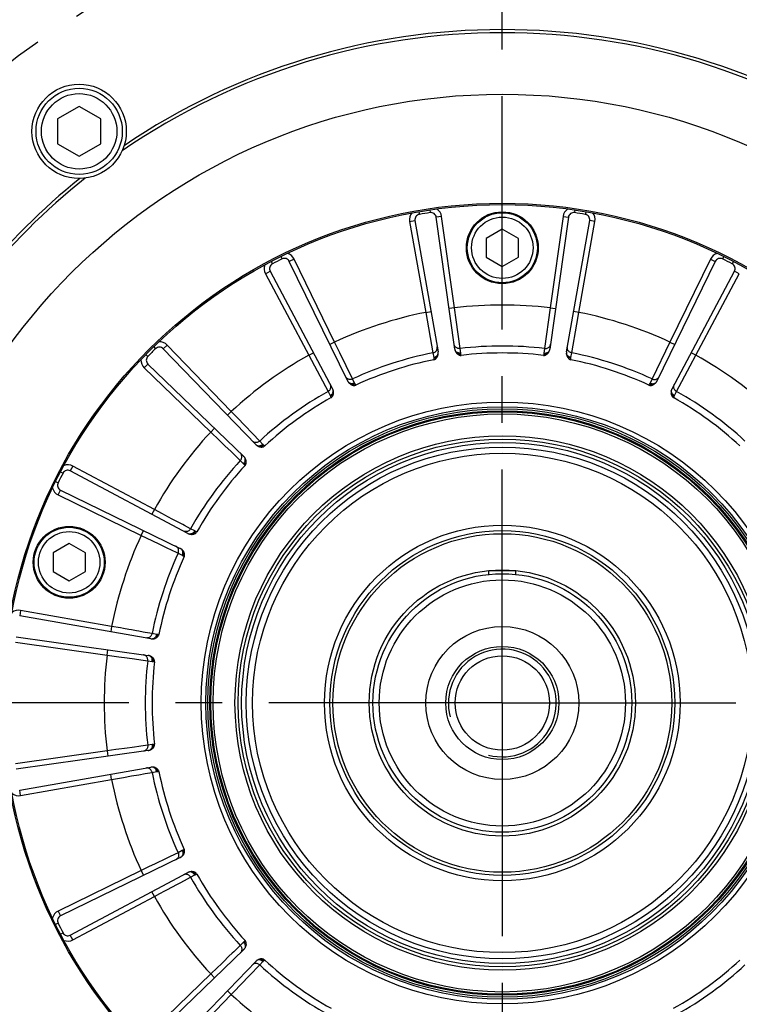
# Model space of a CAD drawing. Header units: millimetres. Extents: x 0 to 868, y 0 to 297.
# Tile 40 of 52: x 305 to 332, y 162 to 198. Entities that reach past the tile are written whole.
import ezdxf
from ezdxf.enums import TextEntityAlignment as Align

# ---------------------------------------------------------------- set-up
doc = ezdxf.new("R2010")
doc.units = ezdxf.units.MM
doc.header["$LTSCALE"] = 23.1
doc.linetypes.add('CENTER', pattern=[0.6, 0.375, -0.075, 0.075, -0.075])
doc.layers.get('0').update_dxf_attribs({"linetype": 'CONTINUOUS'})
for name, color, linetype in [('AXIS', 7, 'CONTINUOUS'), ('COMPONENTS', 7, 'CONTINUOUS'), ('DIMENSION', 7, 'CONTINUOUS')]:
    doc.layers.add(name, color=color, linetype=linetype)
doc.styles.get("Standard").update_dxf_attribs({"font": 'arial.ttf'})
doc.styles.add('TEXTSTYLE_4', font='gdt')
doc.dimstyles.new('DIMSTYLE_2', dxfattribs={"dimtxt": 3, "dimasz": 3, "dimexe": 0.18, "dimexo": 0.0625, "dimgap": 0.09, "dimtad": 1, "dimtih": 1, "dimtoh": 1, "dimlfac": 5, "dimdsep": 46, "dimtxsty": 'Standard', "dimblk": '_FILLED', "dimblk1": '_FILLED', "dimblk2": '_FILLED', "dimcen": 0.09, "dimadec": 0, "dimazin": 0, "dimtol": 1, "dimtp": 0.2, "dimtm": 0.2, "dimtfac": 1, "dimtofl": 0, "dimtmove": 0, "dimatfit": 3, "dimldrblk": '_FILLED', "dimfxl": 1, "dimtolj": 1, "dimarcsym": 0})

# ---------------------------------------------------------------- blocks, each defined once
blk = doc.blocks.new('_FILLED')
at = {"color": 0, "linetype": 'ByBlock'}
blk.add_solid([(0, 0), (-1, 0.2), (-1, -0.2)], dxfattribs=at)
blk = doc.blocks.new('*D3')
at = {"layer": 'DIMENSION', "color": 2, "linetype": 'Continuous', "transparency": 16777216}
for p, q in [((286.305, 197.827), (259.991, 197.827)), ((288.305, 197.827), (286.305, 197.827)), ((298.372, 190.588), (288.305, 197.827))]:
    blk.add_line(p, q, dxfattribs=at)
at = {"layer": 'DIMENSION', "color": 2, "linetype": 'Continuous', "transparency": 16777216, "xscale": 3, "yscale": 3, "zscale": 3, "rotation": 324.2840328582}
blk.add_blockref('_FILLED', (298.372, 190.588), dxfattribs=at)
at = {"layer": 'DIMENSION', "color": 2, "linetype": 'Continuous', "transparency": 16777216, "style": 'TEXTSTYLE_4'}
for s, p in [('`', (277.483, 198.577)), ('n', (266.991, 198.577))]:
    blk.add_text(s, height=3, dxfattribs=at).set_placement(p, align=Align.RIGHT)
at = {"layer": 'DIMENSION', "color": 2, "linetype": 'Continuous', "transparency": 16777216}
for s, p in [('300', (273.983, 198.577)), ('0.2', (283.305, 198.577))]:
    blk.add_text(s, height=3, dxfattribs=at).set_placement(p, align=Align.RIGHT)
blk = doc.blocks.new('*D4')
at = {"layer": 'DIMENSION', "color": 2, "linetype": 'Continuous', "transparency": 16777216}
for p, q in [((286.305, 197.827), (259.991, 197.827)), ((288.305, 197.827), (286.305, 197.827)), ((298.372, 190.588), (288.305, 197.827))]:
    blk.add_line(p, q, dxfattribs=at)
at = {"layer": 'DIMENSION', "color": 2, "linetype": 'Continuous', "transparency": 16777216, "xscale": 3, "yscale": 3, "zscale": 3, "rotation": 324.2840328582}
blk.add_blockref('_FILLED', (298.372, 190.588), dxfattribs=at)
at = {"layer": 'DIMENSION', "color": 2, "linetype": 'Continuous', "transparency": 16777216, "style": 'TEXTSTYLE_4'}
for s, p in [('`', (277.483, 198.577)), ('n', (266.991, 198.577))]:
    blk.add_text(s, height=3, dxfattribs=at).set_placement(p, align=Align.RIGHT)
at = {"layer": 'DIMENSION', "color": 2, "linetype": 'Continuous', "transparency": 16777216}
for s, p in [('300', (273.983, 198.577)), ('0.2', (283.305, 198.577))]:
    blk.add_text(s, height=3, dxfattribs=at).set_placement(p, align=Align.RIGHT)

msp = doc.modelspace()

# ---------------------------------------------------------------- linework, layer by layer
at = {"layer": 'AXIS', "color": 2, "linetype": 'CENTER'}
for q in [(322.73009, 204.05723), (291.74775, 173.07489), (353.71243, 173.07489), (322.73009, 142.09255)]:
    msp.add_line((322.73009, 173.07489), q, dxfattribs=at)
msp.add_circle((322.73009, 173.07489), 30, dxfattribs=at)
at = {"layer": 'COMPONENTS', "color": 7, "linetype": 'Continuous'}
for p, q in [((307.02677, 195.22047), (306.22677, 194.75859)), ((307.82677, 194.75859), (307.02677, 195.22047)), ((306.22677, 194.75859), (306.22677, 193.83483)), ((307.82677, 193.83483), (307.82677, 194.75859)), ((306.22677, 193.83483), (307.02677, 193.37295)), ((307.02677, 193.37295), (307.82677, 193.83483)), ((319.48863, 190.98371), (320.34691, 186.11618)), ((320.96666, 186.21433), (320.27878, 191.10886)), ((325.18141, 191.10886), (324.49353, 186.21434)), ((325.11328, 186.11617), (325.97156, 190.98371)), ((322.73009, 190.66771), (322.13009, 190.3213)), ((323.33009, 190.3213), (322.73009, 190.66771)), ((322.13009, 190.3213), (322.13009, 189.62848)), ((323.33009, 189.62848), (323.33009, 190.3213)), ((316.99266, 185.02631), (314.82595, 189.46871)), ((322.13009, 189.62848), (322.73009, 189.28207)), ((322.73009, 189.28207), (323.33009, 189.62848)), ((330.63423, 189.46871), (328.46753, 185.02631)), ((314.11315, 189.10552), (316.43357, 184.74144)), ((329.02662, 184.74144), (331.34704, 189.10552)), ((313.58028, 182.6684), (310.14684, 186.22383)), ((309.58115, 185.65814), (313.13658, 182.22471)), ((311.06354, 179.37141), (306.69946, 181.69183)), ((306.33627, 180.97903), (310.77867, 178.81233)), ((306.65724, 178.9901), (306.05724, 178.64369)), ((307.25724, 178.64369), (306.65724, 178.9901)), ((306.05724, 178.64369), (306.05724, 177.95087)), ((307.25724, 177.95087), (307.25724, 178.64369)), ((306.05724, 177.95087), (306.65724, 177.60446)), ((306.65724, 177.60446), (307.25724, 177.95087)), ((323.23009, 177.97489), (322.23009, 177.97489)), ((309.68881, 175.45807), (304.82127, 176.31635)), ((304.69613, 175.5262), (309.59065, 174.83832)), ((309.59065, 171.31146), (304.69613, 170.62357)), ((304.82127, 169.83342), (309.68881, 170.6917)), ((310.77867, 167.33745), (306.33627, 165.17075)), ((306.69946, 164.45794), (311.06354, 166.77836)), ((313.13658, 163.92507), (309.58115, 160.49163)), ((310.14684, 159.92595), (313.58027, 163.48137))]:
    msp.add_line(p, q, dxfattribs=at)
at = {"layer": 'COMPONENTS', "color": 9, "linetype": 'Continuous'}
for p, q in [((319.63541, 191.31421), (319.65213, 191.21562)), ((320.03706, 191.37783), (320.05161, 191.27889)), ((325.42313, 191.37783), (325.40857, 191.27889)), ((325.82478, 191.31421), (325.80805, 191.21562)), ((319.29167, 190.94898), (319.48863, 190.98371)), ((319.29167, 190.94898), (319.88701, 187.57261)), ((320.47683, 191.13669), (320.27878, 191.10886)), ((320.95398, 187.7416), (320.47683, 191.13669)), ((324.98335, 191.13669), (324.50621, 187.7416)), ((324.98335, 191.13669), (325.18141, 191.10886)), ((325.57317, 187.57261), (326.16852, 190.94898)), ((326.16852, 190.94898), (325.97156, 190.98371)), ((314.15061, 189.46521), (314.19699, 189.37661)), ((314.51294, 189.64982), (314.55736, 189.56023)), ((315.00571, 189.55639), (314.82595, 189.46871)), ((316.50865, 186.47491), (315.00571, 189.55639)), ((330.45448, 189.55639), (328.95154, 186.47491)), ((330.45448, 189.55639), (330.63423, 189.46871)), ((330.94724, 189.64982), (330.90283, 189.56023)), ((331.30958, 189.46521), (331.2632, 189.37661)), ((313.93656, 189.01163), (314.11315, 189.10552)), ((313.93656, 189.01163), (315.54612, 185.98448)), ((329.91407, 185.98448), (331.52363, 189.01163)), ((331.52363, 189.01163), (331.34704, 189.10552)), ((319.88701, 187.57261), (320.08397, 187.60734)), ((319.88701, 187.57261), (320.15535, 186.07384)), ((320.95398, 187.7416), (320.75593, 187.71377)), ((321.01435, 187.30425), (320.95398, 187.7416)), ((324.50621, 187.7416), (324.29826, 186.23327)), ((324.50621, 187.7416), (324.70426, 187.71377)), ((325.57317, 187.57261), (325.37621, 187.60734)), ((325.49544, 187.13801), (325.57317, 187.57261)), ((321.16193, 186.23326), (321.01435, 187.30425)), ((325.30484, 186.07384), (325.49544, 187.13801)), ((316.50865, 186.47491), (316.32889, 186.38724)), ((316.70121, 186.07762), (316.50865, 186.47491)), ((328.95154, 186.47491), (328.28767, 185.10466)), ((328.95154, 186.47491), (329.1313, 186.38724)), ((309.79318, 186.29935), (309.86311, 186.22786)), ((310.29071, 186.36276), (310.14684, 186.22383)), ((312.67231, 183.89654), (310.29071, 186.36276)), ((315.54612, 185.98448), (315.72271, 186.07838)), ((317.17252, 185.10466), (316.70121, 186.07762)), ((320.15535, 186.07384), (320.18434, 185.90554)), ((321.18636, 186.06424), (321.16193, 186.23326)), ((324.29826, 186.23327), (324.27383, 186.06424)), ((325.27584, 185.90554), (325.30484, 186.07384)), ((329.91407, 185.98448), (329.73748, 186.07838)), ((309.50563, 186.0118), (309.57712, 185.94187)), ((315.54612, 185.98448), (316.26447, 184.64199)), ((320.18816, 185.8702), (320.19081, 185.81833)), ((321.20716, 185.97931), (321.19365, 186.02945)), ((324.26653, 186.02945), (324.25303, 185.97931)), ((325.26938, 185.81833), (325.27203, 185.8702)), ((329.70584, 185.59517), (329.91407, 185.98448)), ((309.44222, 185.51428), (309.58115, 185.65814)), ((309.44222, 185.51428), (311.90845, 183.13267)), ((329.19572, 184.64198), (329.70584, 185.59517)), ((317.24798, 184.95146), (317.17252, 185.10466)), ((328.28767, 185.10466), (328.21221, 184.95146)), ((316.26447, 184.64199), (316.34405, 184.49088)), ((317.29401, 184.87711), (317.26567, 184.92062)), ((328.19451, 184.92062), (328.16618, 184.87711)), ((329.11613, 184.49088), (329.19572, 184.64198)), ((316.3586, 184.45845), (316.37715, 184.40994)), ((329.08304, 184.40994), (329.10159, 184.45845)), ((312.67231, 183.89654), (312.52844, 183.7576)), ((312.90307, 183.65641), (312.67231, 183.89654)), ((313.72712, 182.79849), (312.90307, 183.65641)), ((311.90845, 183.13267), (312.04738, 183.27654)), ((311.90845, 183.13267), (312.22693, 182.82663)), ((312.22693, 182.82663), (312.45082, 182.61153)), ((313.84623, 182.67611), (313.72712, 182.79849)), ((312.45082, 182.61153), (312.65099, 182.41925)), ((312.65099, 182.41925), (312.81859, 182.25829)), ((313.91298, 182.61962), (313.87259, 182.65225)), ((312.81859, 182.25829), (312.8659, 182.21285)), ((312.8659, 182.21285), (313.00649, 182.07786)), ((313.00649, 182.07786), (313.12887, 181.95875)), ((306.79335, 181.86842), (306.69946, 181.69183)), ((309.8205, 180.25886), (306.79335, 181.86842)), ((313.15273, 181.9324), (313.18536, 181.892)), ((306.33978, 181.65437), (306.42837, 181.608)), ((306.15516, 181.29204), (306.24475, 181.24762)), ((306.24859, 180.79927), (306.33627, 180.97903)), ((306.24859, 180.79927), (309.33007, 179.29633)), ((309.8205, 180.25886), (309.72661, 180.08227)), ((310.48352, 179.90419), (310.20981, 180.05063)), ((311.163, 179.54052), (310.93322, 179.66353)), ((311.3141, 179.46093), (311.163, 179.54052)), ((309.33007, 179.29633), (309.41774, 179.47609)), ((309.33007, 179.29633), (309.72754, 179.10369)), ((311.39504, 179.42783), (311.34654, 179.44638)), ((309.72754, 179.10369), (310.00694, 178.9683)), ((310.00694, 178.9683), (310.25673, 178.84729)), ((310.25673, 178.84729), (310.46586, 178.746)), ((310.46586, 178.746), (310.62524, 178.66883)), ((310.62524, 178.66883), (310.70032, 178.63247)), ((310.70032, 178.63247), (310.85353, 178.557)), ((310.88436, 178.53931), (310.92788, 178.51097)), ((304.856, 176.51331), (304.82127, 176.31635)), ((308.23237, 175.91797), (304.856, 176.51331)), ((308.23237, 175.91797), (308.19764, 175.72101)), ((309.73114, 175.64964), (309.4746, 175.69562)), ((309.89944, 175.62064), (309.73114, 175.64964)), ((309.98665, 175.61417), (309.93479, 175.61683)), ((304.66829, 175.32815), (308.06338, 174.851)), ((308.06338, 174.851), (308.09122, 175.04905)), ((308.06338, 174.851), (308.50092, 174.7906)), ((308.50092, 174.7906), (308.80849, 174.74819)), ((308.80849, 174.74819), (309.08345, 174.71029)), ((309.08345, 174.71029), (309.31365, 174.67858)), ((309.31365, 174.67858), (309.48907, 174.65444)), ((309.48907, 174.65444), (309.57172, 174.64305)), ((309.57172, 174.64305), (309.74074, 174.61863)), ((309.77553, 174.61133), (309.82567, 174.59783)), ((309.57172, 171.50672), (309.31352, 171.47118)), ((309.74074, 171.53115), (309.57172, 171.50672)), ((309.82567, 171.55195), (309.77553, 171.53845)), ((308.06338, 171.29878), (304.66829, 170.82163)), ((308.06338, 171.29878), (308.09122, 171.10072)), ((308.23237, 170.23181), (308.19764, 170.42877)), ((308.66716, 170.30958), (308.97278, 170.36427)), ((308.97278, 170.36427), (309.246, 170.4132)), ((309.246, 170.4132), (309.47473, 170.45418)), ((309.47473, 170.45418), (309.64903, 170.48543)), ((309.64903, 170.48543), (309.73114, 170.50014)), ((309.73114, 170.50014), (309.89944, 170.52914)), ((309.93479, 170.53295), (309.98665, 170.5356)), ((304.856, 169.63646), (308.23237, 170.23181)), ((308.23237, 170.23181), (308.66716, 170.30958)), ((304.856, 169.63646), (304.82127, 169.83342)), ((310.70032, 167.51731), (310.40113, 167.37243)), ((310.85353, 167.59278), (310.70032, 167.51731)), ((310.92787, 167.6388), (310.88436, 167.61047)), ((309.9163, 167.13756), (309.82303, 167.09237)), ((310.40113, 167.37243), (310.33127, 167.3386)), ((309.33007, 166.85344), (306.24859, 165.35051)), ((309.33007, 166.85344), (309.41774, 166.67368)), ((311.163, 166.60926), (311.3141, 166.68885)), ((311.34654, 166.70339), (311.39504, 166.72195)), ((310.30373, 166.14938), (310.65083, 166.33511)), ((310.80167, 166.41583), (311.04329, 166.54517)), ((311.04329, 166.54517), (311.163, 166.60926)), ((309.8205, 165.89092), (309.72661, 166.06751)), ((309.8205, 165.89092), (310.0172, 165.9961)), ((306.79335, 164.28135), (309.8205, 165.89092)), ((306.24859, 165.35051), (306.33627, 165.17075)), ((306.15516, 164.85774), (306.24475, 164.90216)), ((306.33978, 164.49541), (306.42837, 164.54178)), ((306.79335, 164.28135), (306.69946, 164.45794)), ((313.12887, 164.19103), (313.00649, 164.07192)), ((313.18536, 164.25778), (313.15273, 164.21738)), ((312.76671, 163.84167), (312.71072, 163.78791)), ((313.00649, 164.07192), (312.76671, 163.84167)), ((312.37818, 163.46848), (312.30344, 163.39668)), ((313.72712, 163.35128), (313.84623, 163.47367)), ((313.87259, 163.49753), (313.91298, 163.53015)), ((313.44325, 163.05566), (313.63308, 163.25334)), ((313.63308, 163.25334), (313.72712, 163.35128)), ((311.90845, 163.01711), (309.44222, 160.6355)), ((311.90845, 163.01711), (312.04738, 162.87324)), ((313.05202, 162.64838), (313.32474, 162.93228)), ((312.67231, 162.25324), (312.52844, 162.39217)), ((312.67231, 162.25324), (312.82688, 162.41406)), ((310.29071, 159.78702), (312.67231, 162.25324))]:
    msp.add_line(p, q, dxfattribs=at)
at = {"layer": 'COMPONENTS', "color": 2, "linetype": 'Continuous'}
for p, q in [((322.23009, 177.84829), (322.23009, 177.97489)), ((323.23009, 177.84829), (323.23009, 177.97489))]:
    msp.add_line(p, q, dxfattribs=at)
at = {"layer": 'COMPONENTS', "color": 9, "linetype": 'Continuous'}
for points in [[(320.15535, 186.07383), (320.18033, 186.08034), (320.20428, 186.08986), (320.2268, 186.10223)], [(320.2268, 186.10223), (320.24751, 186.11723), (320.26607, 186.13462), (320.28216, 186.15412), (320.29552, 186.17539), (320.30593, 186.19808), (320.31321, 186.2218)], [(320.31321, 186.2218), (320.31724, 186.24618), (320.31795, 186.27079), (320.31533, 186.29523)], [(320.96607, 186.32521), (320.95471, 186.34715), (320.94642, 186.37033), (320.94136, 186.39439)], [(321.16193, 186.23327), (321.13615, 186.23175), (321.11043, 186.2334), (321.0852, 186.2382), (321.06086, 186.24607), (321.03784, 186.25688), (321.01651, 186.27044), (320.99723, 186.28654), (320.98033, 186.3049), (320.96607, 186.32521)], [(321.18636, 186.06424), (321.16457, 186.0624), (321.14283, 186.06245), (321.12139, 186.06438), (321.10051, 186.06815), (321.08043, 186.07374), (321.0614, 186.08107), (321.04364, 186.09006), (321.02738, 186.10059), (321.01279, 186.11254), (321.00006, 186.12577), (320.98934, 186.14012), (320.98076, 186.15541)], [(321.19365, 186.02945), (321.19206, 186.03554), (321.19061, 186.04152), (321.18932, 186.04737), (321.18818, 186.05311), (321.18719, 186.05873), (321.18636, 186.06424)], [(324.27383, 186.06424), (324.27299, 186.05871), (324.272, 186.05308), (324.27086, 186.04733), (324.26957, 186.04148), (324.26812, 186.03552), (324.26653, 186.02945)], [(324.27383, 186.06424), (324.29561, 186.06241), (324.31735, 186.06246), (324.3388, 186.06438), (324.35968, 186.06816), (324.37976, 186.07375), (324.39879, 186.08108), (324.41654, 186.09006), (324.43281, 186.10059), (324.44739, 186.11254), (324.46012, 186.12577), (324.47084, 186.14012), (324.47943, 186.15541)], [(324.29826, 186.23325), (324.32403, 186.23173), (324.34975, 186.23338), (324.37499, 186.23818), (324.39933, 186.24605), (324.42235, 186.25686), (324.44368, 186.27043), (324.46296, 186.28653), (324.47987, 186.30489), (324.49412, 186.32521)], [(324.49412, 186.32521), (324.50548, 186.34714), (324.51377, 186.37033), (324.51883, 186.39439)], [(325.14698, 186.22181), (325.14295, 186.24618), (325.14224, 186.27079), (325.14485, 186.29523)], [(325.23339, 186.10224), (325.21268, 186.11725), (325.19412, 186.13464), (325.17803, 186.15413), (325.16467, 186.1754), (325.15426, 186.19808), (325.14698, 186.22181)], [(325.30484, 186.07385), (325.27986, 186.08036), (325.25591, 186.08988), (325.23339, 186.10224)], [(320.18434, 185.90554), (320.20563, 185.91053), (320.22629, 185.91729), (320.24609, 185.92575), (320.26478, 185.93579), (320.28215, 185.94731), (320.29798, 185.96016), (320.31209, 185.97419), (320.32431, 185.98923), (320.33449, 186.00511), (320.34251, 186.02162), (320.34827, 186.03858), (320.3517, 186.05578)], [(320.18434, 185.90554), (320.18525, 185.90002), (320.18605, 185.89435), (320.18674, 185.88854), (320.18732, 185.88258), (320.18779, 185.87646), (320.18816, 185.8702)], [(320.18816, 185.8702), (320.2153, 185.87545), (320.24137, 185.88342), (320.26584, 185.89397), (320.28824, 185.90689), (320.30815, 185.92193), (320.32517, 185.9388)], [(321.19365, 186.02945), (321.16621, 186.02605), (321.13896, 186.02558), (321.11242, 186.02806), (321.08712, 186.03342), (321.06354, 186.04157), (321.04214, 186.05235)], [(324.26653, 186.02945), (324.29398, 186.02605), (324.32123, 186.02559), (324.34776, 186.02806), (324.37306, 186.03342), (324.39664, 186.04157), (324.41804, 186.05236)], [(325.27584, 185.90553), (325.25456, 185.91052), (325.2339, 185.91729), (325.2141, 185.92574), (325.1954, 185.93579), (325.17804, 185.94731), (325.1622, 185.96016), (325.14809, 185.97419), (325.13588, 185.98923), (325.1257, 186.00511), (325.11768, 186.02162), (325.11192, 186.03858), (325.10849, 186.05578)], [(325.27203, 185.87019), (325.24488, 185.87544), (325.21882, 185.88342), (325.19435, 185.89397), (325.17194, 185.90689), (325.15203, 185.92193), (325.13501, 185.9388)], [(325.27203, 185.8702), (325.27239, 185.87644), (325.27286, 185.88253), (325.27344, 185.88849), (325.27413, 185.89431), (325.27493, 185.89999), (325.27584, 185.90554)], [(317.17251, 185.10466), (317.14847, 185.09525), (317.1235, 185.08887), (317.09802, 185.08564), (317.07244, 185.0856), (317.04721, 185.08877), (317.02273, 185.09508), (316.99942, 185.10443), (316.97767, 185.11667), (316.95783, 185.13158), (316.94025, 185.14893), (316.9252, 185.16842), (316.91295, 185.18973)], [(317.24798, 184.95145), (317.22783, 184.94298), (317.20714, 184.9363), (317.18615, 184.93151), (317.16512, 184.92865), (317.1443, 184.92776), (317.12394, 184.92885), (317.10428, 184.93191), (317.08555, 184.9369), (317.06799, 184.94376), (317.05179, 184.9524), (317.03716, 184.96274), (317.02428, 184.97464)], [(328.21221, 184.95145), (328.23236, 184.94298), (328.25305, 184.93631), (328.27403, 184.93151), (328.29506, 184.92865), (328.31588, 184.92776), (328.33625, 184.92885), (328.35591, 184.93191), (328.37464, 184.9369), (328.3922, 184.94376), (328.40839, 184.95241), (328.42302, 184.96274), (328.43591, 184.97463)], [(328.28766, 185.10465), (328.31171, 185.09523), (328.33668, 185.08885), (328.36217, 185.08562), (328.38774, 185.08559), (328.41298, 185.08875), (328.43745, 185.09507), (328.46077, 185.10442), (328.48252, 185.11666), (328.50236, 185.13158), (328.51994, 185.14893), (328.53498, 185.16842), (328.54723, 185.18973)], [(316.26447, 184.64197), (316.28622, 184.65589), (316.30606, 184.67234), (316.32366, 184.69106), (316.33871, 184.71173), (316.35099, 184.73401), (316.36027, 184.75752), (316.3664, 184.78188), (316.36929, 184.80667), (316.36888, 184.83149), (316.36518, 184.85592), (316.35825, 184.87954), (316.34821, 184.90198)], [(316.34405, 184.49088), (316.36275, 184.5022), (316.38031, 184.51502), (316.39653, 184.52918), (316.4112, 184.54451), (316.42416, 184.56083), (316.43525, 184.57795), (316.44433, 184.59565), (316.4513, 184.61373), (316.45608, 184.63198), (316.4586, 184.65016), (316.45884, 184.66807), (316.45679, 184.68549)], [(317.26567, 184.92062), (317.24062, 184.90891), (317.21485, 184.90004), (317.18885, 184.8942), (317.16313, 184.89148), (317.13818, 184.89194), (317.11449, 184.89558)], [(317.26567, 184.92062), (317.26227, 184.92592), (317.25905, 184.93116), (317.25601, 184.93633), (317.25316, 184.94143), (317.25048, 184.94647), (317.24798, 184.95146)], [(328.21221, 184.95146), (328.2097, 184.94646), (328.20701, 184.9414), (328.20415, 184.9363), (328.20112, 184.93113), (328.1979, 184.92591), (328.19451, 184.92062)], [(328.19451, 184.92062), (328.21956, 184.90891), (328.24534, 184.90005), (328.27134, 184.8942), (328.29706, 184.89148), (328.322, 184.89195), (328.34568, 184.89559)], [(329.11613, 184.49088), (329.09743, 184.5022), (329.07987, 184.51502), (329.06365, 184.52918), (329.04898, 184.54451), (329.03602, 184.56083), (329.02493, 184.57795), (329.01585, 184.59565), (329.00888, 184.61373), (329.00411, 184.63197), (329.00158, 184.65016), (329.00135, 184.66807), (329.0034, 184.68549)], [(329.19572, 184.64199), (329.17398, 184.65591), (329.15414, 184.67236), (329.13654, 184.69108), (329.12148, 184.71175), (329.10921, 184.73402), (329.09993, 184.75753), (329.09379, 184.78189), (329.0909, 184.80668), (329.09131, 184.83149), (329.09501, 184.85592), (329.10194, 184.87955), (329.11198, 184.90198)], [(316.34405, 184.49088), (316.34662, 184.48591), (316.34913, 184.48077), (316.35159, 184.47546), (316.35398, 184.46996), (316.35632, 184.46429), (316.3586, 184.45845)], [(316.3586, 184.45845), (316.3828, 184.47183), (316.40512, 184.48747), (316.42513, 184.50506), (316.44245, 184.52428), (316.45673, 184.54473), (316.46771, 184.56603)], [(329.10159, 184.45845), (329.07739, 184.47183), (329.05507, 184.48747), (329.03505, 184.50506), (329.01773, 184.52428), (329.00345, 184.54473), (328.99247, 184.56603)], [(329.10159, 184.45845), (329.10388, 184.46431), (329.10622, 184.46999), (329.10862, 184.47549), (329.11107, 184.4808), (329.11357, 184.48593), (329.11613, 184.49088)], [(313.72712, 182.7985), (313.70716, 182.78212), (313.68538, 182.76833), (313.66214, 182.75738), (313.63783, 182.74945), (313.61286, 182.74466), (313.58763, 182.7431), (313.56257, 182.74479), (313.5381, 182.7497), (313.51462, 182.75776), (313.49254, 182.76882), (313.47221, 182.78271), (313.45397, 182.79919)], [(313.84624, 182.67611), (313.82969, 182.66182), (313.81207, 182.64908), (313.7936, 182.63803), (313.77448, 182.62881), (313.75495, 182.62153), (313.73525, 182.61628), (313.7156, 182.61311), (313.69625, 182.61207), (313.67743, 182.61316), (313.65935, 182.61639), (313.64225, 182.62169), (313.62631, 182.62903)], [(313.87259, 182.65225), (313.85238, 182.63337), (313.83061, 182.61698), (313.80769, 182.60338), (313.78407, 182.59285), (313.7602, 182.58558), (313.73655, 182.58172)], [(313.87259, 182.65225), (313.86771, 182.65624), (313.86304, 182.66023), (313.85855, 182.6642), (313.85425, 182.66817), (313.85015, 182.67214), (313.84623, 182.67611)], [(313.0065, 182.07785), (313.02288, 182.09781), (313.03666, 182.11959), (313.04761, 182.14283), (313.05555, 182.16714), (313.06034, 182.19212), (313.0619, 182.21735), (313.06021, 182.24241), (313.05529, 182.26688), (313.04723, 182.29036), (313.03616, 182.31244), (313.02227, 182.33277), (313.00579, 182.35101)], [(313.12887, 181.95875), (313.14316, 181.97529), (313.1559, 181.99291), (313.16695, 182.01139), (313.17616, 182.0305), (313.18345, 182.05003), (313.1887, 182.06973), (313.19187, 182.08938), (313.19291, 182.10873), (313.19182, 182.12755), (313.1886, 182.14563), (313.18329, 182.16273), (313.17596, 182.17867)], [(313.15273, 181.9324), (313.17161, 181.9526), (313.188, 181.97437), (313.2016, 181.99729), (313.21213, 182.02091), (313.2194, 182.04478), (313.22325, 182.06843)], [(313.12887, 181.95875), (313.13285, 181.95482), (313.13683, 181.9507), (313.1408, 181.9464), (313.14478, 181.94192), (313.14875, 181.93725), (313.15273, 181.9324)], [(310.20981, 180.05063), (310.11417, 180.1018), (309.8205, 180.25886)], [(310.72825, 179.77323), (310.65059, 179.8148), (310.48352, 179.90419)], [(310.93322, 179.66353), (310.86993, 179.69741), (310.72825, 179.77323)], [(311.16299, 179.54052), (311.14908, 179.51877), (311.13262, 179.49893), (311.11391, 179.48134), (311.09324, 179.46628), (311.07096, 179.45401), (311.04745, 179.44472), (311.0231, 179.43859), (310.9983, 179.4357), (310.97349, 179.43611), (310.94906, 179.43981), (310.92544, 179.44673), (310.903, 179.45677)], [(311.31411, 179.46093), (311.30278, 179.44223), (311.28997, 179.42467), (311.27581, 179.40845), (311.26047, 179.39378), (311.24415, 179.38082), (311.22704, 179.36973), (311.20933, 179.36065), (311.19125, 179.35368), (311.17301, 179.3489), (311.15482, 179.34638), (311.13691, 179.34614), (311.11949, 179.34819)], [(311.34654, 179.44638), (311.33315, 179.42218), (311.31751, 179.39986), (311.29992, 179.37985), (311.28071, 179.36253), (311.26025, 179.34824), (311.23895, 179.33727)], [(311.34654, 179.44638), (311.34067, 179.44867), (311.33499, 179.45101), (311.32949, 179.45341), (311.32418, 179.45586), (311.31905, 179.45837), (311.3141, 179.46093)], [(310.70033, 178.63246), (310.70975, 178.6565), (310.71613, 178.68147), (310.71936, 178.70696), (310.71939, 178.73254), (310.71623, 178.75777), (310.70992, 178.78225), (310.70056, 178.80556), (310.68833, 178.82732), (310.67341, 178.84715), (310.65605, 178.86474), (310.63656, 178.87978), (310.61525, 178.89203)], [(310.85353, 178.557), (310.862, 178.57715), (310.86867, 178.59784), (310.87347, 178.61883), (310.87633, 178.63986), (310.87722, 178.66068), (310.87613, 178.68104), (310.87307, 178.70071), (310.86808, 178.71943), (310.86123, 178.737), (310.85258, 178.75319), (310.84224, 178.76782), (310.83035, 178.78071)], [(310.85353, 178.557), (310.85853, 178.55449), (310.86358, 178.55181), (310.86869, 178.54895), (310.87385, 178.54591), (310.87908, 178.5427), (310.88436, 178.53931)], [(310.88436, 178.53931), (310.89607, 178.56436), (310.90493, 178.59013), (310.91078, 178.61613), (310.9135, 178.64185), (310.91303, 178.66679), (310.90939, 178.69048)], [(308.66698, 175.84023), (308.5602, 175.85934), (308.23237, 175.91797)], [(308.97254, 175.78555), (308.87364, 175.80325), (308.66698, 175.84023)], [(309.24576, 175.73662), (309.15906, 175.75215), (308.97254, 175.78555)], [(309.4746, 175.69562), (309.40393, 175.70829), (309.24576, 175.73662)], [(309.58317, 175.49178), (309.5588, 175.48775), (309.53419, 175.48703), (309.50975, 175.48965)], [(309.70274, 175.57819), (309.68774, 175.55748), (309.67034, 175.53892), (309.65085, 175.52283), (309.62959, 175.50947), (309.6069, 175.49906), (309.58317, 175.49178)], [(309.73114, 175.64964), (309.72462, 175.62465), (309.7151, 175.6007), (309.70274, 175.57819)], [(309.89945, 175.62064), (309.89446, 175.59935), (309.8877, 175.57869), (309.87924, 175.55889), (309.86919, 175.5402), (309.85768, 175.52283), (309.84482, 175.507), (309.83079, 175.49289), (309.81575, 175.48067), (309.79988, 175.47049), (309.78336, 175.46248), (309.7664, 175.45672), (309.7492, 175.45328)], [(309.93479, 175.61683), (309.92954, 175.58968), (309.92156, 175.56361), (309.91101, 175.53914), (309.89809, 175.51674), (309.88305, 175.49683), (309.86618, 175.4798)], [(309.93479, 175.61683), (309.9285, 175.61719), (309.92237, 175.61766), (309.91641, 175.61824), (309.9106, 175.61893), (309.90494, 175.61973), (309.89944, 175.62064)], [(309.47978, 174.83891), (309.45784, 174.85028), (309.43465, 174.85856), (309.4106, 174.86362)], [(309.57173, 174.64305), (309.57325, 174.66883), (309.5716, 174.69455), (309.5668, 174.71979), (309.55893, 174.74412), (309.54812, 174.76714), (309.53455, 174.78847), (309.51846, 174.80775), (309.50009, 174.82466), (309.47978, 174.83891)], [(309.74074, 174.61863), (309.74257, 174.64041), (309.74253, 174.66215), (309.7406, 174.68359), (309.73682, 174.70447), (309.73124, 174.72455), (309.72391, 174.74358), (309.71492, 174.76134), (309.70439, 174.7776), (309.69244, 174.79219), (309.67921, 174.80492), (309.66486, 174.81564), (309.64957, 174.82422)], [(309.77553, 174.61133), (309.77893, 174.63877), (309.7794, 174.66602), (309.77692, 174.69256), (309.77156, 174.71786), (309.76341, 174.74143), (309.75263, 174.76284)], [(309.74074, 174.61863), (309.74627, 174.61779), (309.75191, 174.61679), (309.75765, 174.61565), (309.7635, 174.61436), (309.76946, 174.61292), (309.77553, 174.61133)], [(309.08321, 171.43946), (308.99595, 171.42744), (308.80825, 171.40156)], [(309.31352, 171.47118), (309.2424, 171.46139), (309.08321, 171.43946)], [(309.57171, 171.50672), (309.57324, 171.48095), (309.57158, 171.45523), (309.56678, 171.42999), (309.55891, 171.40566), (309.54811, 171.38264), (309.53454, 171.36131), (309.51844, 171.34203), (309.50009, 171.32512), (309.47977, 171.31087)], [(309.74075, 171.53115), (309.74258, 171.50937), (309.74253, 171.48763), (309.74061, 171.46619), (309.73683, 171.4453), (309.73124, 171.42522), (309.72391, 171.40619), (309.71493, 171.38844), (309.7044, 171.37217), (309.69244, 171.35759), (309.67921, 171.34486), (309.66486, 171.33414), (309.64957, 171.32556)], [(309.77553, 171.53845), (309.76944, 171.53685), (309.76347, 171.53541), (309.75761, 171.53412), (309.75187, 171.53298), (309.74625, 171.53199), (309.74074, 171.53115)], [(309.77553, 171.53845), (309.77893, 171.51101), (309.7794, 171.48375), (309.77693, 171.45722), (309.77156, 171.43192), (309.76341, 171.40834), (309.75263, 171.38693)], [(308.50073, 171.35915), (308.39329, 171.34432), (308.06338, 171.29878)], [(308.80825, 171.40156), (308.70871, 171.38784), (308.50073, 171.35915)], [(309.47977, 171.31087), (309.45783, 171.2995), (309.43465, 171.29122), (309.4106, 171.28615)], [(309.58318, 170.658), (309.5588, 170.66203), (309.53419, 170.66274), (309.50975, 170.66013)], [(309.70276, 170.5716), (309.68775, 170.59231), (309.67036, 170.61087), (309.65086, 170.62696), (309.62959, 170.64032), (309.60691, 170.65073), (309.58318, 170.658)], [(309.73116, 170.50014), (309.72464, 170.52513), (309.71512, 170.54908), (309.70276, 170.5716)], [(309.89944, 170.52914), (309.89446, 170.55042), (309.88769, 170.57108), (309.87924, 170.59088), (309.86919, 170.60958), (309.85767, 170.62694), (309.84482, 170.64278), (309.83079, 170.65689), (309.81575, 170.66911), (309.79987, 170.67928), (309.78336, 170.6873), (309.7664, 170.69306), (309.7492, 170.6965)], [(309.93479, 170.53295), (309.92954, 170.5601), (309.92156, 170.58616), (309.91101, 170.61063), (309.89809, 170.63304), (309.88305, 170.65294), (309.86619, 170.66996)], [(309.89944, 170.52914), (309.90496, 170.53005), (309.91063, 170.53085), (309.91644, 170.53154), (309.92241, 170.53212), (309.92852, 170.53259), (309.93479, 170.53295)], [(310.70032, 167.51731), (310.70973, 167.49327), (310.71611, 167.4683), (310.71934, 167.44281), (310.71938, 167.41724), (310.71621, 167.392), (310.7099, 167.36753), (310.70055, 167.34422), (310.68832, 167.32246), (310.6734, 167.30263), (310.65605, 167.28504), (310.63656, 167.27), (310.61525, 167.25775)], [(310.85353, 167.59278), (310.862, 167.57263), (310.86868, 167.55194), (310.87347, 167.53095), (310.87633, 167.50992), (310.87722, 167.4891), (310.87613, 167.46873), (310.87308, 167.44907), (310.86809, 167.43035), (310.86123, 167.41278), (310.85258, 167.39659), (310.84224, 167.38196), (310.83035, 167.36907)], [(310.88436, 167.61047), (310.87906, 167.60707), (310.87382, 167.60385), (310.86866, 167.60081), (310.86355, 167.59795), (310.85851, 167.59527), (310.85353, 167.59278)], [(310.88436, 167.61047), (310.89607, 167.58542), (310.90494, 167.55964), (310.91079, 167.53364), (310.9135, 167.50792), (310.91304, 167.48298), (310.9094, 167.45929)], [(309.82303, 167.09237), (309.62975, 166.99871), (309.33007, 166.85344)], [(310.33127, 167.3386), (310.17724, 167.26398), (309.9163, 167.13756)], [(311.16301, 166.60927), (311.14909, 166.63102), (311.13264, 166.65085), (311.11392, 166.66845), (311.09325, 166.68351), (311.07097, 166.69578), (311.04746, 166.70506), (311.0231, 166.7112), (310.99831, 166.71409), (310.97349, 166.71367), (310.94907, 166.70997), (310.92544, 166.70304), (310.903, 166.693)], [(311.3141, 166.68885), (311.30278, 166.70755), (311.28996, 166.72511), (311.2758, 166.74133), (311.26047, 166.756), (311.24415, 166.76896), (311.22703, 166.78005), (311.20933, 166.78913), (311.19125, 166.7961), (311.17301, 166.80088), (311.15482, 166.8034), (311.13691, 166.80364), (311.11949, 166.80159)], [(311.34653, 166.70339), (311.33314, 166.72759), (311.3175, 166.74991), (311.2999, 166.76992), (311.28069, 166.78723), (311.26024, 166.80151), (311.23894, 166.81249)], [(311.3141, 166.68885), (311.3191, 166.69144), (311.32426, 166.69396), (311.32959, 166.69642), (311.33507, 166.69881), (311.34072, 166.70113), (311.34654, 166.70339)], [(310.65083, 166.33511), (310.72847, 166.37666), (310.80167, 166.41583)], [(310.0172, 165.9961), (310.20998, 166.09924), (310.30373, 166.14938)], [(313.15273, 164.21738), (313.14874, 164.21251), (313.14476, 164.20783), (313.14078, 164.20334), (313.13681, 164.19905), (313.13284, 164.19494), (313.12887, 164.19103)], [(313.12888, 164.19103), (313.14316, 164.17449), (313.1559, 164.15687), (313.16695, 164.13839), (313.17617, 164.11928), (313.18345, 164.09975), (313.1887, 164.08004), (313.19187, 164.0604), (313.19291, 164.04105), (313.19182, 164.02222), (313.1886, 164.00415), (313.18329, 163.98704), (313.17596, 163.97111)], [(313.15273, 164.21738), (313.17161, 164.19718), (313.18801, 164.17541), (313.2016, 164.15249), (313.21214, 164.12886), (313.2194, 164.10499), (313.22326, 164.08134)], [(312.71072, 163.78791), (312.58729, 163.66934), (312.37818, 163.46848)], [(313.00648, 164.07191), (313.02287, 164.05196), (313.03665, 164.03018), (313.0476, 164.00694), (313.05553, 163.98263), (313.06032, 163.95765), (313.06188, 163.93242), (313.06019, 163.90736), (313.05528, 163.88289), (313.04722, 163.85942), (313.03616, 163.83733), (313.02227, 163.817), (313.00579, 163.79877)], [(312.30344, 163.39668), (312.14857, 163.24787), (311.90845, 163.01711)], [(313.72713, 163.35129), (313.70717, 163.36768), (313.68539, 163.38146), (313.66215, 163.39241), (313.63784, 163.40034), (313.61286, 163.40513), (313.58763, 163.40669), (313.56257, 163.405), (313.5381, 163.40008), (313.51462, 163.39202), (313.49254, 163.38096), (313.47221, 163.36707), (313.45397, 163.35058)], [(313.84623, 163.47367), (313.82969, 163.48795), (313.81207, 163.50069), (313.79359, 163.51174), (313.77448, 163.52096), (313.75495, 163.52824), (313.73525, 163.5335), (313.7156, 163.53666), (313.69625, 163.53771), (313.67743, 163.53661), (313.65935, 163.53339), (313.64225, 163.52808), (313.62631, 163.52075)], [(313.87259, 163.49752), (313.85238, 163.5164), (313.83061, 163.5328), (313.80769, 163.54639), (313.78407, 163.55693), (313.7602, 163.56419), (313.73655, 163.56805)], [(313.84623, 163.47367), (313.85016, 163.47765), (313.85428, 163.48162), (313.85858, 163.4856), (313.86306, 163.48957), (313.86773, 163.49355), (313.87259, 163.49753)], [(313.32474, 162.93228), (313.38573, 162.99579), (313.44325, 163.05566)], [(312.82688, 162.41406), (312.97835, 162.57172), (313.05202, 162.64838)]]:
    msp.add_lwpolyline(points, dxfattribs=at)
at = {"layer": 'COMPONENTS', "color": 7, "linetype": 'Continuous'}
for points in [[(320.3517, 186.05578), (320.3517, 186.06584), (320.35138, 186.0759), (320.35074, 186.08596), (320.34978, 186.09603), (320.3485, 186.1061), (320.34691, 186.11618)], [(320.96666, 186.21433), (320.96821, 186.20442), (320.97009, 186.19455), (320.97228, 186.18471), (320.97479, 186.17491), (320.97762, 186.16514), (320.98076, 186.15541)], [(320.98076, 186.15541), (320.98807, 186.13626), (320.99655, 186.1179), (321.00619, 186.10034), (321.017, 186.08356), (321.02897, 186.06758), (321.04211, 186.05239)], [(324.41805, 186.05237), (324.43116, 186.0675), (324.44311, 186.08345), (324.45392, 186.10021), (324.46357, 186.11779), (324.47207, 186.13619), (324.47942, 186.15541)], [(324.47942, 186.15541), (324.48253, 186.16498), (324.48534, 186.17465), (324.48784, 186.18442), (324.49004, 186.19429), (324.49193, 186.20426), (324.49353, 186.21434)], [(325.11328, 186.11617), (325.1117, 186.10627), (325.11043, 186.0963), (325.10947, 186.08627), (325.10883, 186.07617), (325.1085, 186.06601), (325.10849, 186.05578)], [(320.19081, 185.81833), (320.2097, 185.8237), (320.22767, 185.83119), (320.24472, 185.84083), (320.26091, 185.85277), (320.27618, 185.86684), (320.29027, 185.88253), (320.30309, 185.89967), (320.31473, 185.91843), (320.32518, 185.93881)], [(320.32518, 185.93881), (320.33297, 185.95725), (320.33941, 185.97612), (320.3445, 185.9954), (320.34825, 186.0151), (320.35065, 186.03523), (320.3517, 186.05578)], [(321.04211, 186.05239), (321.05835, 186.03623), (321.07521, 186.02198), (321.0927, 186.00964), (321.11095, 185.99907), (321.12983, 185.9904), (321.14893, 185.98404), (321.16811, 185.98015), (321.18753, 185.97857), (321.20716, 185.97931)], [(324.25303, 185.97931), (324.27267, 185.97857), (324.29208, 185.98015), (324.31128, 185.98405), (324.33038, 185.99041), (324.34926, 185.99908), (324.36751, 186.00966), (324.38499, 186.022), (324.40184, 186.03623), (324.41805, 186.05237)], [(325.10849, 186.05578), (325.10952, 186.03531), (325.11191, 186.01523), (325.11565, 185.99554), (325.12075, 185.97625), (325.12719, 185.95735), (325.13499, 185.93885)], [(325.13499, 185.93885), (325.14545, 185.91847), (325.15708, 185.8997), (325.1699, 185.88256), (325.18399, 185.86686), (325.19926, 185.85278), (325.21546, 185.84083), (325.2325, 185.8312), (325.25047, 185.8237), (325.26937, 185.81834)], [(316.99266, 185.02631), (316.9972, 185.01737), (317.00203, 185.00856), (317.00715, 184.99988), (317.01257, 184.99133), (317.01828, 184.98292), (317.02428, 184.97463)], [(317.02428, 184.97463), (317.03715, 184.95868), (317.05088, 184.94384), (317.06548, 184.93011), (317.08094, 184.9175), (317.09727, 184.906), (317.11446, 184.89561)], [(328.3457, 184.8956), (328.36284, 184.90594), (328.37914, 184.91741), (328.39459, 184.93002), (328.40921, 184.94376), (328.42298, 184.95863), (328.43591, 184.97463)], [(328.43591, 184.97463), (328.44182, 184.98277), (328.44748, 184.9911), (328.45288, 184.99962), (328.45802, 185.00833), (328.4629, 185.01723), (328.46753, 185.02631)], [(316.45679, 184.68548), (316.45368, 184.69505), (316.45027, 184.70452), (316.44655, 184.7139), (316.44253, 184.72317), (316.4382, 184.73236), (316.43357, 184.74144)], [(316.46771, 184.56605), (316.46942, 184.58601), (316.46972, 184.60594), (316.4686, 184.62586), (316.46608, 184.64575), (316.46214, 184.66563), (316.45679, 184.68548)], [(317.11446, 184.89561), (317.13489, 184.88526), (317.15533, 184.87692), (317.17578, 184.87059), (317.19641, 184.86617), (317.21704, 184.86376), (317.23717, 184.86362), (317.25662, 184.86584), (317.27557, 184.87034), (317.29401, 184.87711)], [(328.16618, 184.87711), (328.18462, 184.87034), (328.20356, 184.86584), (328.22301, 184.86362), (328.24313, 184.86376), (328.26376, 184.86617), (328.28438, 184.87058), (328.30483, 184.87691), (328.32527, 184.88525), (328.3457, 184.8956)], [(329.00339, 184.68549), (328.99805, 184.66569), (328.99412, 184.64586), (328.99159, 184.62598), (328.99048, 184.60605), (328.99077, 184.58609), (328.99247, 184.56608)], [(329.02662, 184.74144), (329.02204, 184.73249), (329.01774, 184.72338), (329.01373, 184.71413), (329.01, 184.70473), (329.00656, 184.69518), (329.00339, 184.68549)], [(316.37715, 184.40994), (316.39346, 184.42088), (316.40824, 184.43357), (316.42147, 184.44799), (316.43318, 184.46435), (316.44336, 184.48246), (316.45191, 184.50174), (316.4588, 184.522), (316.46407, 184.54343), (316.46771, 184.56605)], [(328.99247, 184.56608), (328.99611, 184.54346), (329.00138, 184.52202), (329.00827, 184.50176), (329.01682, 184.48248), (329.02699, 184.46437), (329.03871, 184.448), (329.05195, 184.43357), (329.06672, 184.42088), (329.08304, 184.40994)], [(313.58028, 182.6684), (313.58736, 182.6613), (313.59467, 182.65441), (313.60223, 182.64774), (313.61002, 182.64129), (313.61805, 182.63505), (313.62632, 182.62902)], [(313.62632, 182.62902), (313.64349, 182.61783), (313.66114, 182.60796), (313.67926, 182.59941), (313.69787, 182.59219), (313.71695, 182.5863), (313.73651, 182.58173)], [(313.73651, 182.58173), (313.75914, 182.57821), (313.78115, 182.57659), (313.80256, 182.57689), (313.82354, 182.57906), (313.84391, 182.58314), (313.86309, 182.58923), (313.88091, 182.59735), (313.89754, 182.60749), (313.91299, 182.61963)], [(313.17596, 182.17866), (313.17004, 182.18681), (313.16386, 182.19477), (313.15742, 182.20254), (313.15073, 182.21012), (313.14378, 182.21751), (313.13658, 182.22471)], [(313.22325, 182.06845), (313.21871, 182.08794), (313.21284, 182.10699), (313.20562, 182.12558), (313.19707, 182.14373), (313.18719, 182.16142), (313.17596, 182.17866)], [(313.18536, 181.892), (313.1975, 181.90744), (313.20763, 181.92407), (313.21575, 181.94188), (313.22184, 181.96106), (313.22592, 181.98142), (313.22809, 182.0024), (313.22839, 182.0238), (313.22677, 182.04582), (313.22325, 182.06845)], [(311.06354, 179.37141), (311.0725, 179.36683), (311.0816, 179.36254), (311.09085, 179.35853), (311.10025, 179.3548), (311.1098, 179.35135), (311.1195, 179.34819)], [(311.1195, 179.34819), (311.13929, 179.34285), (311.15913, 179.33891), (311.17901, 179.33639), (311.19893, 179.33527), (311.2189, 179.33556), (311.23891, 179.33727)], [(311.23891, 179.33727), (311.26152, 179.34091), (311.28296, 179.34617), (311.30322, 179.35307), (311.32251, 179.36162), (311.34062, 179.37179), (311.35698, 179.38351), (311.37141, 179.39674), (311.3841, 179.41152), (311.39504, 179.42784)], [(310.83035, 178.7807), (310.82221, 178.78662), (310.81388, 178.79227), (310.80537, 178.79767), (310.79666, 178.80281), (310.78776, 178.8077), (310.77867, 178.81233)], [(310.90939, 178.69049), (310.89905, 178.70764), (310.88757, 178.72393), (310.87497, 178.73939), (310.86123, 178.754), (310.84636, 178.76777), (310.83035, 178.7807)], [(310.92787, 178.51097), (310.93464, 178.52941), (310.93914, 178.54836), (310.94136, 178.56781), (310.94123, 178.58793), (310.93882, 178.60855), (310.9344, 178.62918), (310.92807, 178.64962), (310.91973, 178.67006), (310.90939, 178.69049)], [(309.68881, 175.45808), (309.69872, 175.45649), (309.70868, 175.45522), (309.71872, 175.45426), (309.72881, 175.45362), (309.73897, 175.45329), (309.7492, 175.45328)], [(309.7492, 175.45328), (309.76968, 175.45432), (309.78976, 175.4567), (309.80944, 175.46045), (309.82874, 175.46554), (309.84764, 175.47199), (309.86614, 175.47979)], [(309.86614, 175.47979), (309.88652, 175.49024), (309.90529, 175.50187), (309.92243, 175.51469), (309.93813, 175.52878), (309.95221, 175.54406), (309.96415, 175.56026), (309.97379, 175.5773), (309.98129, 175.59528), (309.98665, 175.61418)], [(309.64957, 174.82422), (309.64001, 174.82733), (309.63034, 174.83013), (309.62057, 174.83263), (309.61069, 174.83483), (309.60072, 174.83673), (309.59065, 174.83832)], [(309.75262, 174.76285), (309.73748, 174.77595), (309.72154, 174.78791), (309.70477, 174.79871), (309.68719, 174.80837), (309.66879, 174.81687), (309.64957, 174.82422)], [(309.82567, 174.59782), (309.82641, 174.61746), (309.82483, 174.63688), (309.82093, 174.65607), (309.81458, 174.67518), (309.8059, 174.69406), (309.79532, 174.71231), (309.78299, 174.72979), (309.76875, 174.74663), (309.75262, 174.76285)], [(309.7526, 171.38691), (309.76875, 171.40314), (309.783, 171.42001), (309.79534, 171.4375), (309.80592, 171.45575), (309.81459, 171.47462), (309.82094, 171.49372), (309.82484, 171.51291), (309.82641, 171.53232), (309.82567, 171.55196)], [(309.59065, 171.31146), (309.60056, 171.31301), (309.61043, 171.31488), (309.62027, 171.31707), (309.63007, 171.31958), (309.63984, 171.32241), (309.64957, 171.32556)], [(309.64957, 171.32556), (309.66872, 171.33287), (309.68708, 171.34135), (309.70465, 171.35099), (309.72142, 171.3618), (309.7374, 171.37377), (309.7526, 171.38691)], [(309.74921, 170.6965), (309.73915, 170.6965), (309.72908, 170.69618), (309.71902, 170.69554), (309.70895, 170.69458), (309.69888, 170.6933), (309.68881, 170.6917)], [(309.86617, 170.66997), (309.84773, 170.67776), (309.82887, 170.6842), (309.80958, 170.6893), (309.78988, 170.69304), (309.76975, 170.69544), (309.74921, 170.6965)], [(309.98665, 170.5356), (309.98129, 170.5545), (309.97379, 170.57247), (309.96416, 170.58951), (309.95222, 170.60571), (309.93814, 170.62098), (309.92245, 170.63507), (309.90531, 170.64789), (309.88655, 170.65952), (309.86617, 170.66997)], [(310.83035, 167.36907), (310.8463, 167.38194), (310.86114, 167.39568), (310.87487, 167.41028), (310.88749, 167.42574), (310.89899, 167.44207), (310.90937, 167.45926)], [(310.90937, 167.45926), (310.91972, 167.47969), (310.92806, 167.50013), (310.9344, 167.52058), (310.93881, 167.5412), (310.94123, 167.56183), (310.94137, 167.58196), (310.93914, 167.60141), (310.93464, 167.62036), (310.92787, 167.63881)], [(310.77867, 167.33745), (310.78762, 167.34199), (310.79643, 167.34682), (310.80511, 167.35195), (310.81365, 167.35736), (310.82207, 167.36307), (310.83035, 167.36907)], [(311.11953, 166.8016), (311.10995, 166.79849), (311.10047, 166.79507), (311.09109, 166.79135), (311.0818, 166.78732), (311.07262, 166.783), (311.06354, 166.77836)], [(311.23881, 166.81252), (311.2189, 166.81423), (311.199, 166.81452), (311.17911, 166.81341), (311.15924, 166.81088), (311.13938, 166.80695), (311.11953, 166.8016)], [(311.39503, 166.72195), (311.3841, 166.73827), (311.37141, 166.75304), (311.35699, 166.76627), (311.34063, 166.77798), (311.32253, 166.78816), (311.30324, 166.7967), (311.28295, 166.8036), (311.26148, 166.80887), (311.23881, 166.81252)], [(313.22325, 164.0813), (313.22677, 164.10393), (313.22839, 164.12595), (313.22809, 164.14735), (313.22592, 164.16833), (313.22184, 164.1887), (313.21575, 164.20789), (313.20763, 164.2257), (313.1975, 164.24233), (313.18536, 164.25778)], [(313.13658, 163.92507), (313.14368, 163.93215), (313.15057, 163.93947), (313.15724, 163.94702), (313.1637, 163.95482), (313.16993, 163.96284), (313.17596, 163.97111)], [(313.17596, 163.97111), (313.18715, 163.98828), (313.19702, 164.00593), (313.20557, 164.02406), (313.21279, 164.04266), (313.21868, 164.06174), (313.22325, 164.0813)], [(313.62632, 163.52076), (313.61817, 163.51483), (313.61021, 163.50865), (313.60244, 163.50222), (313.59486, 163.49553), (313.58747, 163.48858), (313.58027, 163.48137)], [(313.73654, 163.56805), (313.71704, 163.56351), (313.698, 163.55763), (313.6794, 163.55042), (313.66126, 163.54187), (313.64356, 163.53198), (313.62632, 163.52076)], [(313.91299, 163.53015), (313.89754, 163.54229), (313.88091, 163.55242), (313.8631, 163.56055), (313.84392, 163.56663), (313.82356, 163.57072), (313.80258, 163.57289), (313.78118, 163.57318), (313.75917, 163.57157), (313.73654, 163.56805)]]:
    msp.add_lwpolyline(points, dxfattribs=at)
for centre, radius in [((307.02677, 194.29671), 1.75), ((322.73009, 173.07489), 22.6), ((307.02677, 194.29671), 1.6), ((307.02677, 194.29671), 1.4), ((322.73009, 173.07489), 18.55), ((322.73009, 173.07489), 18.5), ((322.73009, 189.97489), 1.334), ((322.73009, 189.97489), 1.3), ((322.73009, 189.97489), 1.14), ((322.73009, 173.07489), 11.1732), ((322.73009, 173.07489), 11), ((322.73009, 173.07489), 10.8125), ((322.73009, 173.07489), 9.92), ((322.73009, 173.07489), 9.8), ((322.73009, 173.07489), 9.6725), ((322.73009, 173.07489), 9.5), ((322.73009, 173.07489), 9.26906), ((306.65724, 178.29728), 1.334), ((306.65724, 178.29728), 1.3), ((322.73009, 173.07489), 6.6), ((306.65724, 178.29728), 1.14), ((322.73009, 173.07489), 6.4), ((322.73009, 173.07489), 6.28453), ((322.73009, 173.07489), 4.8), ((322.73009, 173.07489), 4.56906), ((322.73009, 173.07489), 2.83901), ((322.73009, 173.07489), 2.1), ((322.73009, 173.07489), 1.75)]:
    msp.add_circle(centre, radius, dxfattribs=at)
at = {"layer": 'COMPONENTS', "color": 9, "linetype": 'Continuous'}
for radius in [10.925, 10.85, 10.73, 4.94]:
    msp.add_circle((322.73009, 173.07489), radius, dxfattribs=at)
at = {"layer": 'COMPONENTS', "color": 7, "linetype": 'Continuous'}
for centre, radius, start, end in [((322.73009, 173.07489), 24.88451, 55.456375, 124.543624), ((322.73009, 173.07489), 25, 55.84191, 124.15809), ((322.73009, 173.07489), 24.88452, 128.456372, 141.543624), ((322.73009, 173.07489), 25, 128.84191, 141.15809), ((319.68559, 191.01844), 0.2, 99.629733, 190), ((322.73009, 173.07489), 18.4, 98.370267, 99.629733), ((320.08073, 191.08102), 0.2, 8, 98.370267), ((325.37946, 191.08102), 0.2, 81.629733, 172), ((322.73009, 173.07489), 18.4, 80.370267, 81.629733), ((325.7746, 191.01844), 0.2, 350, 80.370267), ((314.28974, 189.19942), 0.2, 117.629733, 208), ((322.73009, 173.07489), 18.4, 116.370267, 117.629733), ((314.64619, 189.38104), 0.2, 26, 116.370267), ((330.81399, 189.38104), 0.2, 63.629733, 154), ((322.73009, 173.07489), 18.4, 62.370267, 63.629733), ((331.17045, 189.19942), 0.2, 332, 62.370267), ((322.73009, 173.07489), 18.4, 134.370267, 135.629733), ((310.00297, 186.0849), 0.2, 44, 134.370267), ((322.73009, 173.07489), 12.99397, 83.269281, 96.730707), ((309.72008, 185.80201), 0.2, 135.629733, 226), ((322.73009, 173.07489), 12.99397, 101.269281, 114.730707), ((322.73009, 173.07489), 12.99397, 65.269281, 78.730755), ((322.73009, 173.07489), 12.99397, 119.269281, 132.730707), ((322.73009, 173.07489), 12.99397, 47.269281, 60.730707), ((306.60557, 181.51525), 0.2, 62, 152.370267), ((322.73009, 173.07489), 12.99397, 137.26928, 150.73071), ((322.73009, 173.07489), 18.4, 152.370267, 153.629733), ((306.42394, 181.15879), 0.2, 153.629733, 244), ((322.73009, 173.07489), 12.99397, 155.269281, 168.730707), ((322.73009, 173.07489), 12.99397, 173.269281, 186.730707), ((322.73009, 173.07489), 12.99397, 191.269281, 204.730707), ((322.73009, 173.07489), 12.99397, 209.269224, 222.730707), ((306.42394, 164.99099), 0.2, 116, 206.370267), ((322.73009, 173.07489), 18.4, 206.370267, 207.629733), ((306.60557, 164.63453), 0.2, 207.629733, 298), ((322.73009, 173.07489), 12.99397, 227.269281, 240.730707), ((322.73009, 173.07489), 12.99397, 299.269281, 312.730707)]:
    msp.add_arc(centre, radius, start, end, dxfattribs=at)
at = {"layer": 'COMPONENTS', "color": 9, "linetype": 'Continuous'}
for centre, radius, start, end in [((319.68559, 191.01844), 0.4, 141.454113, 190), ((320.08073, 191.08102), 0.4, 8, 56.545887), ((325.37946, 191.08102), 0.4, 123.454113, 172), ((325.7746, 191.01844), 0.4, 350, 38.545887), ((314.64619, 189.38104), 0.4, 26, 74.545887), ((330.81399, 189.38104), 0.4, 105.454113, 154), ((314.28974, 189.19942), 0.4, 159.454113, 208), ((322.73009, 173.07489), 14.77386, 101.09521, 114.90479), ((322.73009, 173.07489), 14.77386, 83.09521, 96.90479), ((322.73009, 173.07489), 14.77386, 65.09521, 78.90479), ((310.00297, 186.0849), 0.4, 44, 92.545887), ((322.73009, 173.07489), 13.25149, 101.203759, 114.79624), ((322.73009, 173.07489), 13.25149, 83.203759, 96.79624), ((322.73009, 173.07489), 13.25149, 65.203759, 78.79624), ((309.72008, 185.80201), 0.4, 177.454113, 226), ((322.73009, 173.07489), 14.77386, 119.09521, 132.90479), ((322.73009, 173.07489), 14.77386, 47.09521, 60.90479), ((322.73009, 173.07489), 13.25149, 119.203759, 132.79624), ((322.73009, 173.07489), 13.25149, 47.203759, 60.79624), ((322.73009, 173.07489), 14.77386, 137.09521, 150.90479), ((322.73009, 173.07489), 13.25149, 137.203759, 150.796241), ((306.60557, 181.51525), 0.4, 62, 110.545887), ((306.42394, 181.15879), 0.4, 195.454113, 244), ((322.73009, 173.07489), 14.77386, 155.09521, 168.90479), ((322.73009, 173.07489), 13.25149, 155.203759, 168.79624), ((304.78654, 176.11939), 0.4, 80, 128.545887), ((322.73009, 173.07489), 14.77386, 173.09521, 186.90479), ((322.73009, 173.07489), 13.25149, 173.203759, 186.79624), ((322.73009, 173.07489), 13.25149, 191.203759, 204.79624), ((322.73009, 173.07489), 14.77386, 191.09521, 204.90479), ((304.78654, 170.03039), 0.4, 231.454113, 280), ((322.73009, 173.07489), 13.25149, 209.203759, 222.79624), ((322.73009, 173.07489), 14.77386, 209.09521, 222.90479), ((306.42394, 164.99099), 0.4, 116, 164.545887), ((306.60557, 164.63453), 0.4, 249.454113, 298), ((322.73009, 173.07489), 13.25149, 227.203759, 240.79624), ((322.73009, 173.07489), 13.25149, 299.203759, 312.79624), ((322.73009, 173.07489), 14.77386, 227.09521, 240.90479), ((322.73009, 173.07489), 14.77386, 299.09521, 312.90479)]:
    msp.add_arc(centre, radius, start, end, dxfattribs=at)
at = {"layer": 'COMPONENTS', "color": 2, "linetype": 'Continuous'}
msp.add_arc((322.73009, 173.07489), 2, 255, 195, dxfattribs=at)

# ---------------------------------------------------------------- dimensions: what is measured, and where the dimension line sits
at = {"layer": 'DIMENSION', "color": 2, "linetype": 'Continuous'}
for picture in ['*D3', '*D4']:
    dim = msp.add_diameter_dim_2p(p1=(298.37247, 190.58791), p2=(347.08772, 155.56186), dimstyle='DIMSTYLE_2', dxfattribs=at)
    dim.commit()
    dim.dimension.update_dxf_attribs({"geometry": picture, "text_midpoint": (268.23689, 200.07657), "dimtype": 163})

doc.saveas('drawing.dxf')
